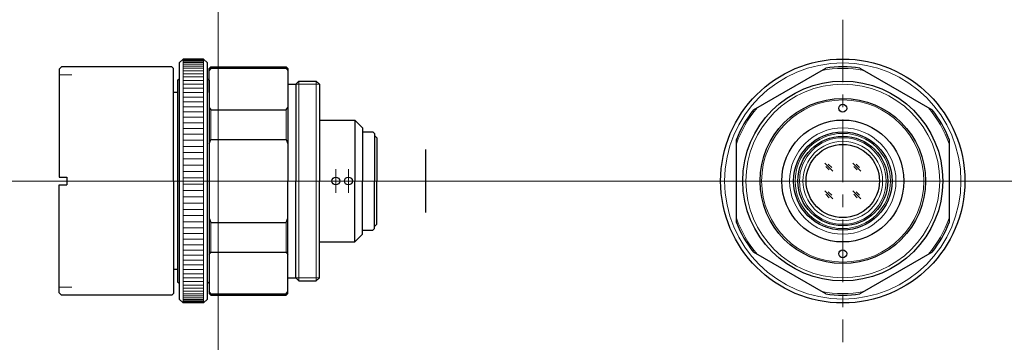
# Model space of a CAD drawing. Header units: millimetres. Extents: x 25 to 150, y 30 to 70.
import ezdxf

# ---------------------------------------------------------------- set-up
doc = ezdxf.new("R2010")
doc.units = ezdxf.units.MM
doc.header["$LTSCALE"] = 0.25
doc.linetypes.add('CENTER', pattern=[50.8, 31.75, -6.35, 6.35, -6.35])
doc.layers.add('00_補助線', color=252, linetype='Continuous', lineweight=0, plot=False)
for name, color, linetype, lineweight in [('01_中心線', 1, 'CENTER', 20), ('iris＆image_circle', 7, 'Continuous', 30), ('画層1', 7, 'Continuous', 30), ('ﾛｯｸﾘﾝｸﾞ', 7, 'Continuous', 30)]:
    doc.layers.add(name, color=color, linetype=linetype, lineweight=lineweight)

# ---------------------------------------------------------------- blocks, each defined once
blk = doc.blocks.new('A$C39F0769F')
at = {"layer": '画層1'}
for p, q in [((-3.8, 15), (-3.3, 15.5)), ((-3.8, 15), (-3.8, -15)), ((-0.7, 15.5), (-3.3, 15.5)), ((-0.7, 15.5), (-0.2, 15)), ((-0.2, -15), (-0.2, 15)), ((-4, 12.8), (-3.8, 13)), ((-4, 12.8), (-4, -12.8)), ((-3.8, 13), (-3.8, 13)), ((-0.2, 13), (-0.2, 13)), ((-0.2, 13), (0, 12.8)), ((0, 12.8), (0, -12.8)), ((-4, -12.8), (-3.8, -13)), ((-3.8, -13), (-3.8, -13)), ((-0.2, -13), (0, -12.8)), ((-0.2, -13), (-0.2, -13)), ((-3.8, -15), (-3.3, -15.5)), ((-0.7, -15.5), (-3.3, -15.5)), ((-0.2, -15), (-0.7, -15.5))]:
    blk.add_line(p, q, dxfattribs=at)
at = {"layer": '画層1', "lineweight": 9}
for p, q in [((-3.3, 15.5), (-3.3, -15.5)), ((-3.3, 15.45), (-0.7, 15.45)), ((-3.3, 15.37), (-0.7, 15.37)), ((-3.3, 15.24), (-0.7, 15.24)), ((-3.3, 15.07), (-0.7, 15.07)), ((-0.7, 15.5), (-0.7, -15.5)), ((-3.3, 14.86), (-0.7, 14.86)), ((-3.3, 14.61), (-0.7, 14.61)), ((-3.3, 14.32), (-0.7, 14.32)), ((-3.3, 13.99), (-0.7, 13.99)), ((-3.3, 13.62), (-0.7, 13.62)), ((-3.3, 13.22), (-0.7, 13.22)), ((-3.3, 12.77), (-0.7, 12.77)), ((-3.3, 12.3), (-0.7, 12.3)), ((-3.3, 11.79), (-0.7, 11.79)), ((-3.3, 11.24), (-0.7, 11.24)), ((-3.3, 10.67), (-0.7, 10.67)), ((-3.3, 10.07), (-0.7, 10.07)), ((-3.3, 9.44), (-0.7, 9.44)), ((-3.3, 8.78), (-0.7, 8.78)), ((-3.3, 8.1), (-0.7, 8.1)), ((-3.3, 7.4), (-0.7, 7.4)), ((-3.3, 6.67), (-0.7, 6.67)), ((-3.3, 5.93), (-0.7, 5.93)), ((-3.3, 5.17), (-0.7, 5.17)), ((-3.3, 4.4), (-0.7, 4.4)), ((-3.3, 3.62), (-0.7, 3.62)), ((-3.3, 2.82), (-0.7, 2.82)), ((-3.3, 2.02), (-0.7, 2.02)), ((-3.3, 1.22), (-0.7, 1.22)), ((-3.3, 0.41), (-0.7, 0.41)), ((-3.3, -0.41), (-0.7, -0.41)), ((-3.3, -1.22), (-0.7, -1.22)), ((-3.3, -2.02), (-0.7, -2.02)), ((-3.3, -2.82), (-0.7, -2.82)), ((-3.3, -3.62), (-0.7, -3.62)), ((-3.3, -4.4), (-0.7, -4.4)), ((-3.3, -5.17), (-0.7, -5.17)), ((-3.3, -5.93), (-0.7, -5.93)), ((-3.3, -6.67), (-0.7, -6.67)), ((-3.3, -7.4), (-0.7, -7.4)), ((-3.3, -8.1), (-0.7, -8.1)), ((-3.3, -8.78), (-0.7, -8.78)), ((-3.3, -9.44), (-0.7, -9.44)), ((-3.3, -10.07), (-0.7, -10.07)), ((-3.3, -10.67), (-0.7, -10.67)), ((-3.3, -11.24), (-0.7, -11.24)), ((-3.3, -11.79), (-0.7, -11.79)), ((-3.3, -12.3), (-0.7, -12.3)), ((-3.3, -12.77), (-0.7, -12.77)), ((-3.3, -13.22), (-0.7, -13.22)), ((-3.3, -13.62), (-0.7, -13.62)), ((-3.3, -13.99), (-0.7, -13.99)), ((-3.3, -14.32), (-0.7, -14.32)), ((-3.3, -14.61), (-0.7, -14.61)), ((-3.3, -14.86), (-0.7, -14.86)), ((-3.3, -15.07), (-0.7, -15.07)), ((-3.3, -15.24), (-0.7, -15.24)), ((-3.3, -15.37), (-0.7, -15.37)), ((-3.3, -15.45), (-0.7, -15.45))]:
    blk.add_line(p, q, dxfattribs=at)

msp = doc.modelspace()

# ---------------------------------------------------------------- linework, layer by layer
at = {"layer": '00_補助線'}
for p, q in [((29.82, 63.5), (31.42, 63.5)), ((29.82, 36.5), (31.42, 36.5))]:
    msp.add_line(p, q, dxfattribs=at)
for direction in [(0, 1), (-1, 0)]:
    msp.add_xline((50, 50), direction, dxfattribs=at)
at = {"layer": '01_中心線'}
for p, q in [((129.29, 70.5), (129.29, 29.5)), ((64.94, 51.5), (64.94, 48.5)), ((66.54, 51.5), (66.54, 48.5)), ((24.82, 50), (76.36, 50)), ((108.79, 50), (149.79, 50))]:
    msp.add_line(p, q, dxfattribs=at)
at = {"layer": 'iris＆image_circle'}
msp.add_line((76.36, 46), (76.36, 54), dxfattribs=at)
at = {"layer": '画層1'}
for p, q in [((30.12, 64.5), (29.82, 64.2)), ((29.82, 64.2), (29.82, 50.5)), ((44.12, 64.5), (30.12, 64.5)), ((44.12, 64.5), (44.32, 64.3)), ((44.32, 50), (44.32, 64.3)), ((48.86, 64.3), (49.06, 64.5)), ((49.06, 64.34), (48.86, 64.05)), ((48.86, 61.25), (48.86, 64.3)), ((49.06, 64.5), (58.66, 64.5)), ((49.06, 64.34), (58.66, 64.34)), ((58.66, 64.5), (58.86, 64.3)), ((58.66, 64.34), (58.86, 64.05)), ((58.86, 64.3), (58.86, 50)), ((117.96, 59.05), (127.12, 64.34)), ((131.46, 64.34), (140.62, 59.05)), ((59.86, 62.3), (60.26, 62.7)), ((60.26, 62.7), (62.46, 62.7)), ((62.86, 62.3), (62.46, 62.7)), ((44.86, 61.25), (44.32, 61.25)), ((58.86, 62.3), (59.86, 62.3)), ((59.86, 62.3), (59.86, 62.3)), ((59.86, 62.3), (59.86, 50)), ((62.86, 62.3), (62.86, 50)), ((48.86, 59.33), (49.06, 59.05)), ((49.06, 59.05), (58.66, 59.05)), ((58.66, 59.05), (58.86, 59.33)), ((62.84, 57.75), (67.34, 57.75)), ((67.34, 57.75), (68.34, 56.75)), ((67.34, 57.75), (67.34, 50)), ((68.34, 56.75), (68.34, 50)), ((68.34, 56.25), (69.64, 56.25)), ((69.64, 56.25), (69.84, 56.05)), ((48.86, 54.72), (49.06, 55.29)), ((49.06, 55.29), (58.66, 55.29)), ((58.66, 55.29), (58.86, 54.72)), ((69.84, 56.05), (69.84, 50)), ((69.84, 55.7), (69.94, 55.7)), ((69.94, 55.7), (70.14, 55.5)), ((70.14, 55.5), (70.14, 50)), ((115.79, 44.71), (115.79, 55.29)), ((142.79, 55.29), (142.79, 44.71)), ((29.82, 50.5), (30.82, 50.5)), ((30.82, 50.5), (30.82, 49.5)), ((44.32, 50), (44.32, 35.7)), ((58.86, 35.7), (58.86, 50)), ((59.86, 37.7), (59.86, 50)), ((62.86, 37.7), (62.86, 50)), ((67.34, 42.25), (67.34, 50)), ((68.34, 43.25), (68.34, 50)), ((69.84, 43.95), (69.84, 50)), ((70.14, 44.5), (70.14, 50)), ((29.82, 35.8), (29.82, 49.5)), ((29.82, 49.5), (30.82, 49.5)), ((48.86, 45.28), (49.06, 44.71)), ((58.66, 44.71), (58.86, 45.28)), ((49.06, 44.71), (58.66, 44.71)), ((68.34, 43.75), (69.64, 43.75)), ((69.64, 43.75), (69.84, 43.95)), ((69.84, 44.3), (69.94, 44.3)), ((69.94, 44.3), (70.14, 44.5)), ((67.34, 42.25), (68.34, 43.25)), ((62.84, 42.25), (67.34, 42.25)), ((48.86, 40.67), (49.06, 40.95)), ((49.06, 40.95), (58.66, 40.95)), ((58.66, 40.95), (58.86, 40.67)), ((127.12, 35.66), (117.96, 40.95)), ((140.62, 40.95), (131.46, 35.66)), ((44.86, 38.75), (44.32, 38.75)), ((48.86, 38.75), (48.86, 35.7)), ((58.86, 37.7), (59.86, 37.7)), ((59.86, 37.7), (59.86, 37.7)), ((59.86, 37.7), (60.26, 37.3)), ((62.86, 37.7), (62.46, 37.3)), ((60.26, 37.3), (62.46, 37.3)), ((30.12, 35.5), (29.82, 35.8)), ((44.12, 35.5), (30.12, 35.5)), ((44.12, 35.5), (44.32, 35.7)), ((49.06, 35.66), (48.86, 35.95)), ((48.86, 35.7), (49.06, 35.5)), ((49.06, 35.66), (58.66, 35.66)), ((49.06, 35.5), (58.66, 35.5)), ((58.66, 35.66), (58.86, 35.95)), ((58.66, 35.5), (58.86, 35.7))]:
    msp.add_line(p, q, dxfattribs=at)
at = {"layer": '画層1', "lineweight": 9}
for p, q in [((49.06, 64.5), (49.06, 64.34)), ((58.66, 64.5), (58.66, 64.34)), ((60.26, 62.7), (60.26, 50)), ((62.46, 62.7), (62.46, 50)), ((49.06, 59.05), (49.06, 55.29)), ((58.66, 59.05), (58.66, 55.29)), ((128.04, 51.26), (127.01, 52.28)), ((127.58, 51.41), (127.14, 51.86)), ((127.89, 51.71), (127.45, 52.16)), ((131.57, 51.26), (130.55, 52.28)), ((131.12, 51.41), (130.68, 51.86)), ((131.43, 51.71), (130.99, 52.16)), ((60.26, 37.3), (60.26, 50)), ((62.46, 37.3), (62.46, 50)), ((128.04, 47.72), (127.01, 48.74)), ((131.57, 47.72), (130.55, 48.74)), ((127.58, 47.87), (127.14, 48.32)), ((127.89, 48.18), (127.45, 48.63)), ((131.12, 47.87), (130.68, 48.32)), ((131.43, 48.18), (130.99, 48.63)), ((49.06, 40.95), (49.06, 44.71)), ((58.66, 40.95), (58.66, 44.71)), ((49.06, 35.5), (49.06, 35.66)), ((58.66, 35.5), (58.66, 35.66))]:
    msp.add_line(p, q, dxfattribs=at)
at = {"layer": '画層1', "lineweight": 20}
for p, q in [((59.86, 62.3), (62.86, 62.3)), ((59.86, 37.7), (62.86, 37.7))]:
    msp.add_line(p, q, dxfattribs=at)
at = {"layer": '画層1'}
for centre, radius in [((129.29, 50), 15.5), ((129.29, 50), 12.7), ((129.29, 50), 10.5), ((129.29, 59.25), 0.5), ((129.29, 50), 7.75), ((129.29, 50), 6.25), ((129.29, 50), 5.7), ((129.29, 50), 4.65), ((64.94, 50), 0.5), ((66.54, 50), 0.5), ((129.29, 40.75), 0.5)]:
    msp.add_circle(centre, radius, dxfattribs=at)
at = {"layer": '画層1', "lineweight": 9}
for radius in [15, 12.3, 10.3, 6.75, 6.05, 5.5, 5.05]:
    msp.add_circle((129.29, 50), radius, dxfattribs=at)
for start, end in [(79.2557, 100.7443), (139.2557, 160.7443), (19.2557, 40.7443), (199.2557, 220.7443), (319.2557, 340.7443), (259.2557, 280.7443)]:
    msp.add_arc((129.29, 50), 14.3, start, end, dxfattribs=at)
at = {"layer": '画層1'}
for start, end in [(81.4033, 98.5967), (141.4033, 158.5967), (21.4033, 38.5967), (201.4033, 218.5967), (321.4033, 338.5967), (261.4033, 278.5967)]:
    msp.add_arc((129.29, 50), 14.5, start, end, dxfattribs=at)

# ---------------------------------------------------------------- block references
at = {"layer": 'ﾛｯｸﾘﾝｸﾞ'}
msp.add_blockref('A$C39F0769F', (48.86, 50), dxfattribs=at)

doc.saveas('drawing.dxf')
